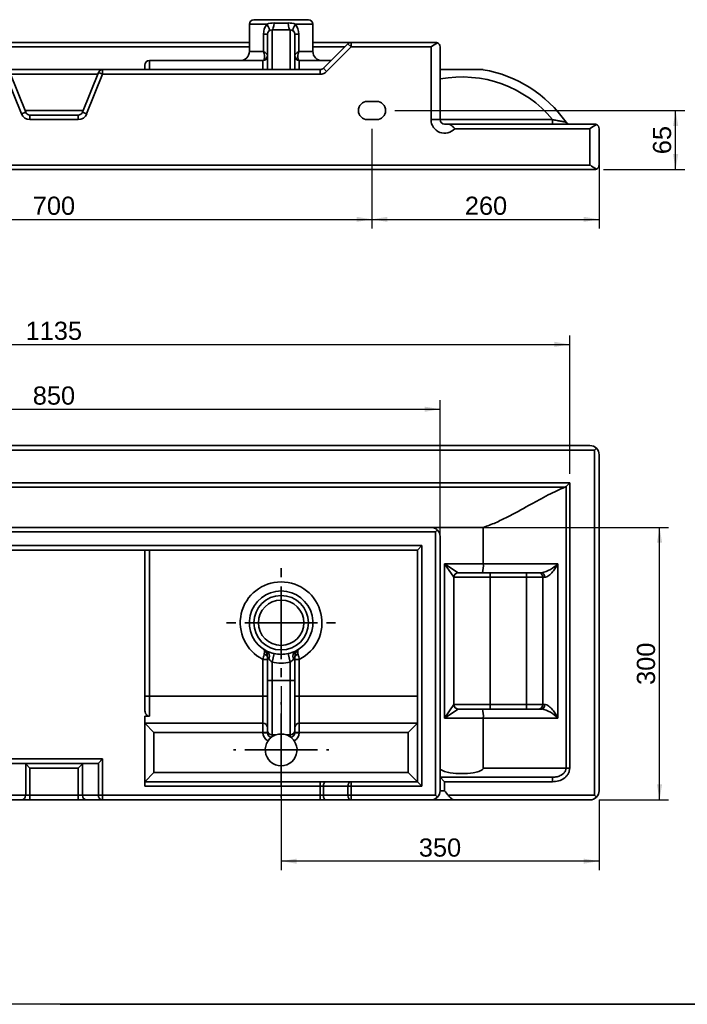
# Paper-space layout 'Foglio1' of a CAD drawing. Header units: millimetres. Extents: x 109 to 2890, y 73 to 2028.
# Tile 2 of 5: x 844 to 1578, y 73 to 1157. Entities that reach past the tile are written whole.
import ezdxf
from ezdxf.enums import TextEntityAlignment as Align
from ezdxf.lldxf.tags import DXFTag

# ---------------------------------------------------------------- set-up
doc = ezdxf.new("R2010")
doc.units = ezdxf.units.MM
for name, color, linetype in [('1', 7, 'Continuous'), ('Default', 7, 'Continuous'), ('Predefinito', 7, 'Continuous')]:
    doc.layers.add(name, color=color, linetype=linetype)
for name, color, linetype, lineweight in [('assi', 1, 'DASHDOT', 35), ('tangente', 2, 'Continuous', 35), ('visibile', 7, 'Continuous', 35)]:
    doc.layers.add(name, color=color, linetype=linetype, lineweight=lineweight)
doc.styles.add('SEACAD_Arial', font='ARIAL.TTF')
tags = doc.linetypes.add('DASHDOT', pattern=[25.4, 12.7, -6.35, 0, -6.35]).pattern_tags.tags
tags[10:11] = [DXFTag(74, 4), DXFTag(75, 0), DXFTag(340, '0'), DXFTag(46, 0.0), DXFTag(50, 0.0), DXFTag(44, 0.0), DXFTag(45, 0.0)]
tags[8:9] = [DXFTag(74, 4), DXFTag(75, 0), DXFTag(340, '0'), DXFTag(46, 0.0), DXFTag(50, 0.0), DXFTag(44, 0.0), DXFTag(45, 0.0)]
tags[6:7] = [DXFTag(74, 4), DXFTag(75, 0), DXFTag(340, '0'), DXFTag(46, 0.0), DXFTag(50, 0.0), DXFTag(44, 0.0), DXFTag(45, 0.0)]
tags[4:5] = [DXFTag(74, 4), DXFTag(75, 0), DXFTag(340, '0'), DXFTag(46, 0.0), DXFTag(50, 0.0), DXFTag(44, 0.0), DXFTag(45, 0.0)]
doc.dimstyles.new('ISO_PALLINATURA', dxfattribs={"dimtxt": 20, "dimasz": 17, "dimexe": 10, "dimexo": 10, "dimgap": 10, "dimtad": 1, "dimtxsty": 'SEACAD_Arial', "dimblk1": '_SE_FILLED', "dimblk2": '_SE_FILLED', "dimsah": 1, "dimcen": 10, "dimadec": 0, "dimazin": 0, "dimtfac": 1, "dimtmove": 0, "dimatfit": 3, "dimfxl": 1, "dimtolj": 1, "dimarcsym": 0})

# ---------------------------------------------------------------- blocks, each defined once
blk = doc.blocks.new('SE1')
at = {"layer": 'tangente'}
for p, q in [((1096.3, 1151.8), (1115.6, 1151.8)), ((1123.5, 1153.1), (1139.2, 1153.1)), ((1147.1, 1151.8), (1166.3, 1151.8)), ((1111.9, 1121.8), (1111.9, 1140.8)), ((1111.9, 1140.8), (1116.3, 1140.8)), ((1121.3, 1145.8), (1121.3, 1101.8)), ((1141.3, 1101.8), (1141.3, 1145.8)), ((1146.3, 1140.8), (1150.8, 1140.8)), ((1150.8, 1140.8), (1150.8, 1121.8)), ((1208.4, 1126.8), (1204.9, 1130.3)), ((1208.4, 1131.8), (1208.4, 1126.8)), ((1096.3, 1126.8), (666.3, 1126.8)), ((1111.9, 1121.8), (1096.3, 1121.8)), ((1166.3, 1121.8), (1150.8, 1121.8)), ((1201.3, 1126.8), (1166.3, 1126.8)), ((1208.4, 1126.8), (1181.3, 1099.7)), ((1296.3, 1126.8), (1208.4, 1126.8)), ((1296.3, 1046.8), (1296.3, 1126.8)), ((986.3, 1111.8), (986.3, 1101.8)), ((1111.3, 1101.8), (1111.3, 1111.8)), ((1151.3, 1111.8), (1151.3, 1101.8)), ((845.4, 1053.1), (828, 1096.8)), ((929.3, 1096.8), (833.3, 1096.8)), ((934.7, 1096.8), (917.2, 1053.1)), ((930.1, 1098.7), (934.7, 1096.8)), ((934.7, 1096.8), (934.7, 1101.8)), ((1174.3, 1096.8), (934.7, 1096.8)), ((1174.3, 1096.8), (1174.3, 1101.8)), ((1181.3, 1099.7), (1177.8, 1103.3)), ((845.4, 1053.1), (850.1, 1054.9)), ((849.3, 1056.8), (913.3, 1056.8)), ((854.7, 1046.8), (854.7, 1051.8)), ((908, 1046.8), (908, 1051.8)), ((917.2, 1053.1), (912.6, 1054.9)), ((908, 1046.8), (854.7, 1046.8)), ((1296.3, 1046.8), (1306.3, 1046.8)), ((1306.3, 1046.8), (1430.1, 1046.8)), ((1430.1, 1041.8), (1430.1, 1046.8)), ((1471.3, 1036.8), (1322.5, 1036.8)), ((1471.3, 996.8), (1471.3, 1036.8)), ((291.3, 996.8), (1471.3, 996.8))]:
    blk.add_line(p, q, dxfattribs=at)
for centre, radius, start, end in [((1129, 1141.1), 17.1, 141.4766, 181.0892), ((1123.1, 1131.8), 21.4, 88.8444, 110.413), ((1139.6, 1131.5), 21.7, 69.7413, 91.0013), ((1133.6, 1141.1), 17.1, 358.9546, 38.4795), ((1099.2, 1116.5), 13.8, 346.1929, 22.5799), ((1163.5, 1116.5), 13.8, 157.4201, 193.8071), ((1174.3, 1106.8), 10, 270, 315), ((1330.1, 963.8), 130, 39.6629, 100.5154), ((854.7, 1056.8), 10, 201.8014, 270), ((908, 1056.8), 10, 270, 338.1986), ((1311.3, 1046.8), 15, 180, 318.1897)]:
    blk.add_arc(centre, radius, start, end, dxfattribs=at)
for centre, major_axis, ratio, start_param, end_param in [((1111.1, 1151.8), (-6.81, 7.32), 0.345523, 3.141593, 4.401478), ((1121.3, 1155.8), (0, 10), 0.22496, 3.141593, 4.441359), ((1141.3, 1155.8), (0, -10), 0.22496, 4.983419, 6.283185), ((1151.6, 1151.8), (-6.81, -7.32), 0.345523, 5.0233, 6.283185), ((1111.3, 1117.5), (-5, 0), 0.88377, 1.815883, 3.141593), ((1151.3, 1117.5), (-5, 0), 0.88377, 0, 1.325709)]:
    blk.add_ellipse(centre, major_axis=major_axis, ratio=ratio, start_param=start_param, end_param=end_param, dxfattribs=at)
for points, knots in [([(1111.9, 1121.8), (1112.5, 1121.4), (1113.2, 1121), (1114.2, 1120.1), (1114.7, 1119.7), (1115.5, 1119), (1115.8, 1118.6), (1116.2, 1118), (1116.3, 1117.7), (1116.3, 1117.5)], [0, 0, 0, 0, 0.25, 0.25, 0.5, 0.5, 0.75, 0.75, 1, 1, 1, 1]), ([(1146.3, 1117.5), (1146.3, 1117.7), (1146.5, 1118), (1146.9, 1118.6), (1147.2, 1119), (1148, 1119.7), (1148.4, 1120.1), (1149.5, 1121), (1150.1, 1121.4), (1150.8, 1121.8)], [0, 0, 0, 0, 0.25, 0.25, 0.5, 0.5, 0.75, 0.75, 1, 1, 1, 1]), ([(1111.3, 1111.8), (1111.5, 1111.8), (1111.7, 1111.9), (1112, 1112.3), (1112.2, 1112.4), (1112.4, 1112.8), (1112.5, 1113), (1112.6, 1113.2)], [0, 0, 0, 0, 0.5, 0.5, 0.75, 0.75, 1, 1, 1, 1]), ([(1150.1, 1113.2), (1150.2, 1113), (1150.3, 1112.8), (1150.5, 1112.4), (1150.6, 1112.3), (1150.9, 1111.9), (1151.1, 1111.8), (1151.3, 1111.8)], [0, 0, 0, 0, 0.25, 0.25, 0.5, 0.5, 1, 1, 1, 1]), ([(1430.1, 1046.8), (1431.8, 1046.5), (1433.4, 1046.1), (1436.6, 1045.5), (1438.1, 1045.2), (1441, 1044.7), (1442.3, 1044.4), (1444.3, 1044.1), (1444.9, 1043.9), (1444.9, 1043.9)], [0, 0, 0, 0, 0.25, 0.25, 0.5, 0.5, 0.75, 0.75, 1, 1, 1, 1])]:
    blk.add_open_spline(points, degree=3, knots=knots, dxfattribs=at)
at = {"layer": 'visibile'}
for p, q in [((1096.3, 1151.8), (1096.3, 1121.8)), ((1101.3, 1156.8), (1161.3, 1156.8)), ((1166.3, 1121.8), (1166.3, 1151.8)), ((1116.3, 1101.8), (1116.3, 1140.8)), ((1121.3, 1145.8), (1141.3, 1145.8)), ((1146.3, 1140.8), (1146.3, 1101.8)), ((666.3, 1131.8), (1096.3, 1131.8)), ((1166.3, 1131.8), (1208.4, 1131.8)), ((1177.8, 1103.3), (1204.9, 1130.3)), ((1208.4, 1131.8), (1301.3, 1131.8)), ((1306.3, 1126.8), (1306.3, 1046.8)), ((981.3, 1101.8), (981.3, 1106.8)), ((986.3, 1111.8), (1111.3, 1111.8)), ((1151.3, 1111.8), (1186.3, 1111.8)), ((828, 1101.8), (934.7, 1101.8)), ((832.6, 1098.7), (850.1, 1054.9)), ((912.6, 1054.9), (930.1, 1098.7)), ((934.7, 1101.8), (1174.3, 1101.8)), ((1306.3, 1101.8), (1353.8, 1101.8)), ((1226.3, 1066.8), (1236.3, 1066.8)), ((854.7, 1051.8), (908, 1051.8)), ((1236.3, 1046.8), (1226.3, 1046.8)), ((1311.3, 1041.8), (1315.2, 1041.8)), ((1315.2, 1041.8), (1476.3, 1041.8)), ((1481.3, 1036.8), (1481.3, 996.8)), ((1476.3, 991.8), (286.3, 991.8))]:
    blk.add_line(p, q, dxfattribs=at)
for centre, radius, start, end in [((1101.3, 1151.8), 5, 90, 180), ((1161.3, 1151.8), 5, 0, 90), ((1121.3, 1140.8), 5, 90, 180), ((1141.3, 1140.8), 5, 0, 90), ((1208.4, 1126.8), 5, 90, 135), ((1325.4, 1089.5), 47.3, 117.6665, 127.8637), ((1301.3, 1126.8), 5, 65.5302, 90), ((1301.3, 1126.8), 5, 0, 65.5302), ((1086.3, 1121.8), 10, 270, 0), ((1111.3, 1116.8), 5, 270, 0), ((1151.3, 1116.8), 5, 180, 270), ((1176.3, 1121.8), 10, 180, 270), ((986.3, 1106.8), 5, 90, 180), ((934.7, 1096.8), 5, 90, 158.1986), ((1174.3, 1106.8), 5, 270, 315), ((1330.1, 963.8), 140, 34.9067, 80.2433), ((1226.3, 1056.8), 10, 90, 270), ((1236.3, 1056.8), 10, 270, 90), ((854.7, 1056.8), 5, 201.8014, 270), ((908, 1056.8), 5, 270, 338.1986), ((1311.3, 1046.8), 5, 180, 270), ((1449, 1046.8), 5, 214.9067, 270), ((1500.4, 999.5), 47.3, 117.6665, 127.8637), ((1476.3, 1036.8), 5, 65.5302, 90), ((1476.3, 1036.8), 5, 0, 65.5302), ((1500.4, 1034.2), 47.3, 232.1363, 242.3335), ((1476.3, 996.8), 5, 270, 294.4698), ((1476.3, 996.8), 5, 294.4698, 0)]:
    blk.add_arc(centre, radius, start, end, dxfattribs=at)
blk.add_open_spline([(1315.2, 1041.8), (1315.5, 1041.8), (1315.8, 1041.8), (1316.4, 1041.6), (1316.7, 1041.5), (1317.1, 1041.3), (1317.3, 1041.3), (1317.6, 1041.1), (1317.7, 1041), (1318.2, 1040.7), (1318.5, 1040.5), (1319.1, 1040), (1319.4, 1039.8), (1320, 1039.2), (1320.3, 1039), (1320.9, 1038.4), (1321.3, 1038.1), (1321.7, 1037.6), (1321.9, 1037.4), (1322.1, 1037.2), (1322.2, 1037.1), (1322.4, 1037), (1322.4, 1036.9), (1322.5, 1036.8)], degree=3, knots=[0, 0, 0, 0, 0.125, 0.125, 0.25, 0.25, 0.3125, 0.3125, 0.375, 0.375, 0.5, 0.5, 0.625, 0.625, 0.75, 0.75, 0.875, 0.875, 0.9375, 0.9375, 0.96875, 0.96875, 1, 1, 1, 1], dxfattribs=at)
blk = doc.blocks.new('DMBLK13')
at = {"layer": 'Default', "linetype": 'Continuous'}
for points in [[(548.3, 934.2), (548.3, 939.8), (531.3, 937)], [(1214.3, 934.2), (1231.3, 937), (1214.3, 939.8)]]:
    blk.add_hatch(color=136, dxfattribs=at).paths.add_polyline_path(points)
at = {"layer": 'Default', "color": 136, "linetype": 'Continuous'}
for p, q in [((531.3, 1036.8), (531.3, 927)), ((1231.3, 1036.8), (1231.3, 927)), ((531.3, 937), (1231.3, 937))]:
    blk.add_line(p, q, dxfattribs=at)
at = {"layer": 'Default', "color": 136, "linetype": 'Continuous', "style": 'SEACAD_Arial'}
blk.add_text('700', height=20, dxfattribs=at).set_placement((857.9, 962), align=Align.TOP_LEFT)
blk = doc.blocks.new('_SE_FILLED')
at = {"color": 0}
blk.add_line((0, 0), (-1, 0), dxfattribs=at)
blk.add_solid([(0, 0), (-1, -0.1665), (-1, 0.1665), (0, 0)], dxfattribs=at)
blk = doc.blocks.new('SE2')
at = {"layer": 'tangente'}
for p, q in [((1476.3, 682.9), (286.3, 682.9)), ((1476.3, 302.9), (1476.3, 682.9)), ((313.7, 646.8), (1449, 646.8)), ((1443.7, 642), (318.9, 642)), ((1444.9, 332.9), (1444.9, 642.7)), ((1449, 646.8), (1449, 332.9)), ((1301.3, 592.9), (461.3, 592.9)), ((1301.3, 302.9), (1301.3, 592.9)), ((476.3, 577.9), (1286.3, 577.9)), ((1286.3, 577.9), (1286.3, 312.9)), ((986.3, 572.9), (986.3, 412.2)), ((1311.3, 557.9), (1353.8, 557.9)), ((1311.3, 387.9), (1311.3, 557.9)), ((1321.3, 542.9), (1311.3, 557.9)), ((1311.3, 557.9), (1326.3, 547.9)), ((1353.8, 557.9), (1436, 557.9)), ((1436, 557.9), (1436, 387.9)), ((1361.3, 542.9), (1321.3, 542.9)), ((1361.3, 547.9), (1361.3, 542.9)), ((1361.3, 542.9), (1361.3, 402.9)), ((1401.3, 542.9), (1361.3, 542.9)), ((1401.3, 547.9), (1401.3, 542.9)), ((1401.3, 402.9), (1401.3, 542.9)), ((1419.4, 542.9), (1401.3, 542.9)), ((1419.4, 402.9), (1419.4, 542.9)), ((1421.4, 542.9), (1419.4, 542.9)), ((1123.5, 459), (1121.3, 449.6)), ((1141.3, 449.6), (1139.2, 459)), ((1111.3, 412.2), (1111.3, 452.6)), ((1116.3, 452.6), (1111.3, 452.6)), ((1121.3, 449.6), (1121.3, 429.3)), ((1141.3, 429.3), (1141.3, 449.6)), ((1151.3, 452.6), (1146.3, 452.6)), ((1151.3, 452.6), (1151.3, 412.2)), ((1121.3, 429.3), (1116.3, 429.3)), ((1121.3, 429.3), (1141.3, 429.3)), ((1121.3, 429.3), (1121.3, 369.4)), ((1141.3, 369.4), (1141.3, 429.3)), ((1146.3, 429.3), (1141.3, 429.3)), ((986.3, 412.2), (981.3, 412.2)), ((986.3, 412.2), (1111.3, 412.2)), ((986.3, 412.2), (986.3, 389.9)), ((1111.3, 382.2), (1111.3, 412.2)), ((1111.3, 412.2), (1116.3, 412.2)), ((1151.3, 412.2), (1146.3, 412.2)), ((1151.3, 412.2), (1281.3, 412.2)), ((1151.3, 412.2), (1151.3, 382.2)), ((1311.3, 387.9), (1321.3, 402.9)), ((1321.3, 402.9), (1361.3, 402.9)), ((1361.3, 402.9), (1401.3, 402.9)), ((1361.3, 397.9), (1361.3, 402.9)), ((1401.3, 402.9), (1419.4, 402.9)), ((1401.3, 397.9), (1401.3, 402.9)), ((1419.4, 402.9), (1421.4, 402.9)), ((1326.3, 397.9), (1311.3, 387.9)), ((1111.3, 372.2), (1111.3, 382.2)), ((1151.3, 372.2), (1151.3, 382.2)), ((1353.8, 387.9), (1311.3, 387.9)), ((1436, 387.9), (1353.8, 387.9)), ((991.3, 372.2), (991.3, 327.9)), ((1111.3, 372.2), (991.3, 372.2)), ((1111.3, 371.8), (1111.3, 372.2)), ((1116.3, 372.2), (1111.3, 372.2)), ((1111.3, 371.8), (1116.3, 371.8)), ((1121.3, 369.4), (1125.5, 369.4)), ((1121.3, 369.4), (1121.3, 367.3)), ((1137.2, 369.4), (1141.3, 369.4)), ((1141.3, 367.3), (1141.3, 369.4)), ((1151.3, 372.2), (1146.3, 372.2)), ((1151.3, 371.8), (1146.3, 371.8)), ((1151.3, 372.2), (1151.3, 371.8)), ((1271.3, 372.2), (1151.3, 372.2)), ((1271.3, 327.9), (1271.3, 372.2)), ((828, 342.9), (934.7, 342.9)), ((850.1, 302.9), (850.1, 337.5)), ((912.6, 337.5), (912.6, 302.9)), ((930.1, 302.9), (930.1, 338.2)), ((934.7, 342.9), (934.7, 302.9)), ((854.7, 332.9), (854.7, 302.9)), ((908, 332.9), (854.7, 332.9)), ((908, 302.9), (908, 332.9)), ((991.3, 327.9), (1271.3, 327.9)), ((1353.8, 332.9), (1444.9, 332.9)), ((1449, 332.9), (1444.9, 332.9)), ((1174.3, 317.9), (1174.3, 312.9)), ((1208.4, 317.9), (1208.4, 312.9)), ((1430.1, 317.9), (1311.3, 317.9)), ((1311.3, 317.9), (1311.3, 307.9)), ((1430.1, 317.9), (1430.1, 322.9)), ((1174.3, 312.9), (981.3, 312.9)), ((1174.3, 302.9), (1174.3, 312.9)), ((1177.8, 312.9), (1174.3, 312.9)), ((1177.8, 312.9), (1177.8, 302.9)), ((1204.9, 312.9), (1177.8, 312.9)), ((1204.9, 302.9), (1204.9, 312.9)), ((1208.4, 312.9), (1204.9, 312.9)), ((1208.4, 312.9), (1208.4, 302.9)), ((1286.3, 312.9), (1208.4, 312.9)), ((1306.3, 307.9), (1311.3, 307.9)), ((832.6, 302.9), (850.1, 302.9)), ((854.7, 302.9), (850.1, 302.9)), ((854.7, 302.9), (908, 302.9)), ((854.7, 297.9), (854.7, 302.9)), ((912.6, 302.9), (908, 302.9)), ((908, 297.9), (908, 302.9)), ((912.6, 302.9), (930.1, 302.9)), ((930.1, 302.9), (934.7, 302.9)), ((934.7, 302.9), (1174.3, 302.9)), ((934.7, 297.9), (934.7, 302.9)), ((1177.8, 302.9), (1174.3, 302.9)), ((1174.3, 297.9), (1174.3, 302.9)), ((1177.8, 302.9), (1204.9, 302.9)), ((1204.9, 302.9), (1208.4, 302.9)), ((1208.4, 302.9), (1301.3, 302.9)), ((1208.4, 302.9), (1208.4, 297.9)), ((1315.2, 302.9), (1476.3, 302.9))]:
    blk.add_line(p, q, dxfattribs=at)
blk.add_circle((1131.3, 492.9), 30, dxfattribs=at)
for centre, radius, start, end in [((1411.2, 581.2), 34, 281.4042, 316.6683), ((1131.3, 492.9), 45, 296.3878, 243.6122), ((1298.8, 411.3), 191.9, 165.9881, 167.5719), ((1131, 494.2), 36, 244.7553, 258.0449), ((1139.9, 467.1), 26.3, 206.2727, 213.2863), ((1131.3, 492.9), 34.8, 256.9995, 283.0005), ((1131.5, 494.8), 36.7, 282.0841, 295.1158), ((1122.7, 467.2), 26.4, 326.733, 333.708), ((963.9, 411.3), 191.9, 12.4281, 14.0119), ((1127.6, 459.8), 12, 216.5244, 238.6763), ((1131.3, 492.9), 44.5, 256.9995, 283.0005), ((1135.1, 459.8), 12, 301.3271, 323.4722), ((1411.2, 364.6), 34, 43.3317, 78.5958)]:
    blk.add_arc(centre, radius, start, end, dxfattribs=at)
for centre, major_axis, ratio, start_param, end_param in [((1414.9, 542.9), (0, 5), 0.902079, 4.712389, 6.283185), ((1418, 542.9), (0, 5), 0.696613, 4.712389, 6.283185), ((1111.3, 455.5), (-5, 0), 0.467922, 3.141593, 4.467302), ((1111.1, 452.7), (4.49, 8.93), 0.639065, 5.0233, 6.283185), ((1151.6, 452.7), (4.49, -8.93), 0.639065, 3.141593, 4.401478), ((1151.3, 455.5), (-5, 0), 0.467922, 4.957476, 6.283185), ((1414.9, 402.9), (0, -5), 0.902079, 0, 1.570796), ((1418, 402.9), (0, -5), 0.696613, 0, 1.570796), ((1121.3, 371.8), (0, 10), 0.999255, 1.570796, 2.686085), ((1121.3, 374.4), (5, 0), 0.999255, 3.141593, 4.712389), ((1141.3, 374.4), (5, 0), 0.999255, 4.712389, 6.283185), ((1141.3, 371.8), (0, -10), 0.999255, 0.455508, 1.570796), ((1181.3, 312.9), (0, -5), 0.707107, 3.141593, 4.712389), ((1208.4, 312.9), (0, -5), 0.707107, 3.141593, 4.712389), ((845.4, 302.9), (0, -5), 0.928477, 0, 1.570796), ((917.2, 302.9), (0, -5), 0.928477, 4.712389, 6.283185), ((934.7, 302.9), (0, 5), 0.928477, 1.570796, 3.141593), ((1181.3, 302.9), (0, -5), 0.707107, 4.712389, 6.283185), ((1208.4, 302.9), (0, -5), 0.707107, 4.712389, 6.283185)]:
    blk.add_ellipse(centre, major_axis=major_axis, ratio=ratio, start_param=start_param, end_param=end_param, dxfattribs=at)
for points, knots in [([(1436, 557.9), (1435.3, 556.3), (1434.4, 554.8), (1432.4, 551.7), (1431.3, 550.2), (1428.9, 547.4), (1427.5, 546), (1425.2, 544.3), (1424.5, 543.8), (1422.9, 543.1), (1422.1, 542.9), (1421.4, 542.9)], [0, 0, 0, 0, 0.25, 0.25, 0.5, 0.5, 0.75, 0.75, 0.875, 0.875, 1, 1, 1, 1]), ([(1111.9, 463.8), (1112.2, 463.6), (1112.4, 463.3), (1112.8, 462.6), (1112.9, 462.2), (1113, 461.1), (1113, 460.5), (1112.9, 459.2), (1112.7, 458.5), (1112.6, 457.7)], [0, 0, 0, 0, 0.25, 0.25, 0.5, 0.5, 0.75, 0.75, 1, 1, 1, 1]), ([(1150.1, 457.7), (1149.9, 458.5), (1149.8, 459.2), (1149.7, 460.5), (1149.7, 461.1), (1149.8, 462.2), (1149.9, 462.6), (1150.3, 463.3), (1150.5, 463.6), (1150.8, 463.8)], [0, 0, 0, 0, 0.25, 0.25, 0.5, 0.5, 0.75, 0.75, 1, 1, 1, 1]), ([(1421.4, 402.9), (1422.1, 402.9), (1422.9, 402.7), (1424.5, 402), (1425.2, 401.5), (1427.5, 399.8), (1428.9, 398.4), (1431.3, 395.6), (1432.4, 394.1), (1434.4, 391), (1435.3, 389.4), (1436, 387.9)], [0, 0, 0, 0, 0.125, 0.125, 0.25, 0.25, 0.5, 0.5, 0.75, 0.75, 1, 1, 1, 1]), ([(1449, 332.9), (1449, 331.8), (1448.8, 330.7), (1448.2, 328.5), (1447.8, 327.5), (1446.7, 325.6), (1446, 324.7), (1444.5, 323), (1443.7, 322.3), (1440.9, 320.3), (1438.9, 319.4), (1434.6, 318.2), (1432.4, 317.9), (1430.1, 317.9)], [0, 0, 0, 0, 0.125, 0.125, 0.25, 0.25, 0.375, 0.375, 0.5, 0.5, 0.75, 0.75, 1, 1, 1, 1]), ([(1430.1, 322.9), (1431, 322.9), (1431.8, 322.9), (1433.4, 323.1), (1434.2, 323.2), (1435.8, 323.6), (1436.6, 323.8), (1438.1, 324.4), (1438.8, 324.7), (1439.9, 325.3), (1440.3, 325.5), (1440.9, 326), (1441.3, 326.2), (1441.9, 326.7), (1442.2, 327), (1442.8, 327.6), (1443, 327.9), (1443.5, 328.6), (1443.7, 328.9), (1444.1, 329.7), (1444.3, 330.1), (1444.6, 330.8), (1444.7, 331.2), (1444.8, 332.1), (1444.9, 332.5), (1444.9, 332.9)], [0, 0, 0, 0, 0.125, 0.125, 0.25, 0.25, 0.375, 0.375, 0.5, 0.5, 0.5625, 0.5625, 0.625, 0.625, 0.6875, 0.6875, 0.75, 0.75, 0.8125, 0.8125, 0.875, 0.875, 0.9375, 0.9375, 1, 1, 1, 1])]:
    blk.add_open_spline(points, degree=3, knots=knots, dxfattribs=at)
at = {"layer": 'visibile'}
for p, q in [((291.3, 687.9), (1471.3, 687.9)), ((1476.3, 682.9), (1478.4, 685)), ((1481.3, 677.9), (1481.3, 307.9)), ((1444.9, 642.7), (1443.7, 642)), ((1449, 646.8), (1444.9, 642.7)), ((466.3, 597.9), (1296.3, 597.9)), ((1353.8, 597.9), (1296.3, 597.9)), ((1353.8, 557.9), (1353.8, 597.9)), ((1301.3, 592.9), (1303.4, 595)), ((1306.3, 587.9), (1306.3, 307.9)), ((1281.3, 572.9), (1286.3, 577.9)), ((1281.3, 572.9), (481.3, 572.9)), ((981.3, 412.2), (981.3, 572.9)), ((1281.3, 317.9), (1281.3, 572.9)), ((1321.3, 542.9), (1321.3, 402.9)), ((1352.9, 547.9), (1326.3, 547.9)), ((1418, 547.9), (1352.9, 547.9)), ((1116.3, 429.3), (1116.3, 455.5)), ((1146.3, 455.5), (1146.3, 429.3)), ((1116.3, 374.4), (1116.3, 429.3)), ((1146.3, 429.3), (1146.3, 374.4)), ((981.3, 397.2), (981.3, 412.2)), ((1326.3, 397.9), (1352.9, 397.9)), ((1352.9, 397.9), (1418, 397.9)), ((981.3, 389.9), (981.3, 312.9)), ((986.3, 389.9), (981.3, 389.9)), ((1111.3, 382.2), (981.3, 382.2)), ((991.3, 372.2), (981.3, 382.2)), ((1281.3, 382.2), (1151.3, 382.2)), ((1271.3, 372.2), (1281.3, 382.2)), ((1353.8, 332.9), (1353.8, 387.9)), ((1116.3, 371.8), (1116.3, 374.4)), ((1146.3, 374.4), (1146.3, 371.8)), ((929.3, 337.9), (833.3, 337.9)), ((854.7, 332.9), (850.1, 337.5)), ((908, 332.9), (912.6, 337.5)), ((930.1, 338.2), (934.7, 342.9)), ((991.3, 327.9), (981.3, 317.9)), ((1271.3, 327.9), (1281.3, 317.9)), ((981.3, 317.9), (1174.3, 317.9)), ((1181.3, 317.9), (1174.3, 317.9)), ((1181.3, 317.9), (1208.4, 317.9)), ((1208.4, 317.9), (1281.3, 317.9)), ((1281.3, 317.9), (1286.3, 312.9)), ((1430.1, 322.9), (1306.3, 322.9)), ((1311.3, 317.9), (1306.3, 322.9)), ((845.4, 297.9), (828, 297.9)), ((845.4, 297.9), (854.7, 297.9)), ((908, 297.9), (854.7, 297.9)), ((908, 297.9), (917.2, 297.9)), ((934.7, 297.9), (917.2, 297.9)), ((1174.3, 297.9), (934.7, 297.9)), ((1174.3, 297.9), (1181.3, 297.9)), ((1208.4, 297.9), (1181.3, 297.9)), ((1296.3, 297.9), (1208.4, 297.9)), ((1322.5, 297.9), (1296.3, 297.9)), ((1301.3, 302.9), (1303.4, 300.8)), ((1471.3, 297.9), (1322.5, 297.9)), ((1476.3, 302.9), (1478.4, 300.8))]:
    blk.add_line(p, q, dxfattribs=at)
blk.add_circle((1131.3, 492.9), 25, dxfattribs=at)
for centre, radius, start, end in [((1471.3, 677.9), 10, 45, 90), ((1471.3, 677.9), 10, 0, 45), ((1296.3, 587.9), 10, 45, 90), ((1296.3, 587.9), 10, 0, 45), ((1323.6, 555.5), 30.3, 345.4945, 4.5677), ((1326.3, 542.9), 5, 90, 180), ((1131.3, 492.9), 35, 296.694, 243.306), ((1106.3, 455.5), 10, 0, 56.251), ((1156.3, 455.5), 10, 123.749, 180), ((1326.3, 402.9), 5, 180, 270), ((1323.6, 390.3), 30.3, 355.4323, 14.5055), ((1111.3, 377.2), 5, 0, 90), ((1151.3, 377.2), 5, 90, 180), ((1131.3, 352.9), 17.5, 109.5455, 124.8499), ((1131.3, 352.9), 17.5, 70.4545, 109.5455), ((1131.3, 352.9), 17.5, 55.1501, 70.4545), ((1131.3, 352.9), 17.5, 145.3671, 34.6329), ((1131.3, 352.9), 17.5, 127.1246, 145.3671), ((1131.2, 353), 17.3, 124.8378, 127.1367), ((1131.4, 353), 17.3, 52.8633, 55.1622), ((1131.3, 352.9), 17.5, 34.6329, 52.8754), ((1296.3, 307.9), 10, 315, 360), ((1471.3, 307.9), 10, 315, 0), ((1296.3, 307.9), 10, 270, 315), ((1471.3, 307.9), 10, 270, 315)]:
    blk.add_arc(centre, radius, start, end, dxfattribs=at)
for centre, major_axis, ratio, start_param, end_param in [((1121.3, 371.8), (0, -5.01), 0.997767, 4.712389, 6.17052), ((1141.3, 371.8), (0, 5.01), 0.997767, 3.254258, 4.712389), ((849.3, 332.9), (0, -5), 0.4, 2.761086, 3.141593), ((913.3, 332.9), (0, 5), 0.4, 0, 0.380506), ((929.3, 342.9), (0, 5), 0.4, 3.141593, 3.522099)]:
    blk.add_ellipse(centre, major_axis=major_axis, ratio=ratio, start_param=start_param, end_param=end_param, dxfattribs=at)
for points, knots in [([(1443.7, 642), (1438.1, 639.9), (1431.9, 637), (1421.9, 631.8), (1418.4, 629.9), (1411.2, 626), (1407.5, 624), (1396.2, 617.7), (1388.4, 613.3), (1376, 607), (1371.7, 605), (1362.9, 601.1), (1358.4, 599.4), (1353.8, 597.9)], [0, 0, 0, 0, 0.25, 0.25, 0.375, 0.375, 0.5, 0.5, 0.75, 0.75, 0.875, 0.875, 1, 1, 1, 1]), ([(986.3, 389.9), (985.9, 389.9), (985.5, 390), (984.9, 390.2), (984.7, 390.2), (984.4, 390.4), (984.2, 390.5), (983.9, 390.8), (983.7, 390.9), (983.4, 391.2), (983.3, 391.3), (983, 391.6), (982.9, 391.8), (982.6, 392.1), (982.5, 392.3), (982.2, 392.9), (982.1, 393.2), (981.8, 394), (981.7, 394.4), (981.4, 395.6), (981.3, 396.4), (981.3, 397.2)], [0, 0, 0, 0, 0.125, 0.125, 0.1875, 0.1875, 0.25, 0.25, 0.3125, 0.3125, 0.375, 0.375, 0.4375, 0.4375, 0.5, 0.5, 0.625, 0.625, 0.75, 0.75, 1, 1, 1, 1]), ([(1306.3, 332.9), (1306.3, 332.3), (1306.6, 331.8), (1307.3, 331), (1307.8, 330.7), (1309.1, 329.9), (1310.1, 329.5), (1313.2, 328.4), (1315.3, 328), (1321.6, 327.1), (1325.8, 326.9), (1334.3, 326.9), (1338.6, 327.1), (1344.9, 328), (1347, 328.5), (1350, 329.5), (1351, 329.9), (1352.4, 330.7), (1352.8, 331.1), (1353.5, 331.9), (1353.8, 332.4), (1353.8, 332.9)], [0, 0, 0, 0, 0.03125, 0.03125, 0.0625, 0.0625, 0.125, 0.125, 0.25, 0.25, 0.5, 0.5, 0.75, 0.75, 0.875, 0.875, 0.9375, 0.9375, 0.96875, 0.96875, 1, 1, 1, 1]), ([(1315.2, 302.9), (1315.5, 302.6), (1315.8, 302.2), (1316.4, 301.6), (1316.7, 301.2), (1317.1, 300.8), (1317.3, 300.6), (1317.6, 300.3), (1317.7, 300.2), (1318.2, 299.8), (1318.5, 299.5), (1319.1, 299.1), (1319.4, 298.9), (1320, 298.5), (1320.3, 298.4), (1320.9, 298.1), (1321.3, 298), (1321.7, 298), (1321.9, 297.9), (1322.1, 297.9), (1322.2, 297.9), (1322.4, 297.9), (1322.4, 297.9), (1322.5, 297.9)], [0, 0, 0, 0, 0.125, 0.125, 0.25, 0.25, 0.3125, 0.3125, 0.375, 0.375, 0.5, 0.5, 0.625, 0.625, 0.75, 0.75, 0.875, 0.875, 0.9375, 0.9375, 0.96875, 0.96875, 1, 1, 1, 1])]:
    blk.add_open_spline(points, degree=3, knots=knots, dxfattribs=at)
blk.add_open_spline([(1311.3, 307.9), (1312.6, 306.2), (1313.8, 304.4), (1315.2, 302.9)], degree=3, dxfattribs=at)
blk = doc.blocks.new('DMBLK16')
at = {"layer": 'Default', "linetype": 'Continuous'}
for points in [[(473.3, 730.8), (456.3, 728), (473.3, 725.1)], [(1289.3, 730.8), (1289.3, 725.1), (1306.3, 728)]]:
    blk.add_hatch(color=136, dxfattribs=at).paths.add_polyline_path(points)
at = {"layer": 'Default', "color": 136, "linetype": 'Continuous'}
for p, q in [((456.3, 597.9), (456.3, 738)), ((1306.3, 582.9), (1306.3, 738)), ((456.3, 728), (1306.3, 728))]:
    blk.add_line(p, q, dxfattribs=at)
at = {"layer": 'Default', "color": 136, "linetype": 'Continuous', "style": 'SEACAD_Arial'}
blk.add_text('850', height=20, dxfattribs=at).set_placement((857.9, 753), align=Align.TOP_LEFT)
blk = doc.blocks.new('DMBLK17')
at = {"layer": 'Default', "linetype": 'Continuous'}
for points in [[(330.7, 802.2), (313.7, 799.3), (330.7, 796.5)], [(1432, 802.2), (1432, 796.5), (1449, 799.3)]]:
    blk.add_hatch(color=136, dxfattribs=at).paths.add_polyline_path(points)
at = {"layer": 'Default', "color": 136, "linetype": 'Continuous'}
for p, q in [((313.7, 656.8), (313.7, 809.3)), ((1449, 656.8), (1449, 809.3)), ((313.7, 799.3), (1449, 799.3))]:
    blk.add_line(p, q, dxfattribs=at)
at = {"layer": 'Default', "color": 136, "linetype": 'Continuous', "style": 'SEACAD_Arial'}
blk.add_text('1135', height=20, dxfattribs=at).set_placement((850, 824.3), align=Align.TOP_LEFT)
blk = doc.blocks.new('DMBLK18')
at = {"layer": 'Default', "linetype": 'Continuous'}
for points in [[(1550.7, 580.9), (1547.9, 597.9), (1545, 580.9)], [(1550.7, 314.9), (1545, 314.9), (1547.9, 297.9)]]:
    blk.add_hatch(color=136, dxfattribs=at).paths.add_polyline_path(points)
at = {"layer": 'Default', "color": 136, "linetype": 'Continuous'}
for p, q in [((1306.3, 597.9), (1557.9, 597.9)), ((1547.9, 297.9), (1547.9, 597.9)), ((1481.3, 297.9), (1557.9, 297.9))]:
    blk.add_line(p, q, dxfattribs=at)
at = {"layer": 'Default', "color": 136, "linetype": 'Continuous', "style": 'SEACAD_Arial'}
blk.add_text('300', height=20, rotation=90, dxfattribs=at).set_placement((1522.9, 424.4), align=Align.TOP_LEFT)
blk = doc.blocks.new('SEANNOT_GROUP3')
at = {"layer": 'assi'}
for p, q in [((1131.3, 542.9), (1131.3, 552.9)), ((1131.3, 532.9), (1131.3, 452.9)), ((1081.3, 492.9), (1071.3, 492.9)), ((1171.3, 492.9), (1091.3, 492.9)), ((1181.3, 492.9), (1191.3, 492.9)), ((1131.3, 442.9), (1131.3, 432.9))]:
    blk.add_line(p, q, dxfattribs=at)
blk = doc.blocks.new('DMBLK20')
at = {"layer": 'Default', "linetype": 'Continuous'}
for points in [[(1148.3, 227.6), (1148.3, 233.2), (1131.3, 230.4)], [(1464.3, 227.6), (1481.3, 230.4), (1464.3, 233.2)]]:
    blk.add_hatch(color=136, dxfattribs=at).paths.add_polyline_path(points)
at = {"layer": 'Default', "color": 136, "linetype": 'Continuous'}
for p, q in [((1131.3, 422.9), (1131.3, 220.4)), ((1481.3, 297.9), (1481.3, 220.4)), ((1481.3, 230.4), (1131.3, 230.4))]:
    blk.add_line(p, q, dxfattribs=at)
at = {"layer": 'Default', "color": 136, "linetype": 'Continuous', "style": 'SEACAD_Arial'}
blk.add_text('350', height=20, dxfattribs=at).set_placement((1282.9, 255.4), align=Align.TOP_LEFT)
blk = doc.blocks.new('DMBLK27')
at = {"layer": 'Default', "linetype": 'Continuous'}
for points in [[(1248.3, 934.2), (1248.3, 939.8), (1231.3, 937)], [(1464.3, 934.2), (1481.3, 937), (1464.3, 939.8)]]:
    blk.add_hatch(color=136, dxfattribs=at).paths.add_polyline_path(points)
at = {"layer": 'Default', "color": 136, "linetype": 'Continuous'}
for p, q in [((1231.3, 1036.8), (1231.3, 927)), ((1481.3, 1026.8), (1481.3, 927)), ((1231.3, 937), (1481.3, 937))]:
    blk.add_line(p, q, dxfattribs=at)
at = {"layer": 'Default', "color": 136, "linetype": 'Continuous', "style": 'SEACAD_Arial'}
blk.add_text('  260', height=20, dxfattribs=at).set_placement((1318, 962), align=Align.TOP_LEFT)
blk = doc.blocks.new('DMBLK28')
at = {"layer": 'Default', "linetype": 'Continuous'}
for points in [[(1568.4, 1039.8), (1565.6, 1056.8), (1562.7, 1039.8)], [(1568.4, 1008.8), (1562.7, 1008.8), (1565.6, 991.8)]]:
    blk.add_hatch(color=136, dxfattribs=at).paths.add_polyline_path(points)
at = {"layer": 'Default', "color": 136, "linetype": 'Continuous'}
for p, q in [((1256.3, 1056.8), (1575.6, 1056.8)), ((1565.6, 991.8), (1565.6, 1056.8)), ((1486.3, 991.8), (1575.6, 991.8))]:
    blk.add_line(p, q, dxfattribs=at)
at = {"layer": 'Default', "color": 136, "linetype": 'Continuous', "style": 'SEACAD_Arial'}
blk.add_text('65', height=20, rotation=90, dxfattribs=at).set_placement((1540.6, 1008.7), align=Align.TOP_LEFT)
blk = doc.blocks.new('SEANNOT_GROUP10')
at = {"layer": 'assi'}
for p, q in [((1131.3, 402.9), (1131.3, 405.4)), ((1131.3, 392.9), (1131.3, 312.9)), ((1081.3, 352.9), (1078.8, 352.9)), ((1171.3, 352.9), (1091.3, 352.9)), ((1181.3, 352.9), (1183.8, 352.9)), ((1131.3, 302.9), (1131.3, 300.4))]:
    blk.add_line(p, q, dxfattribs=at)

psp = doc.layouts.new('Foglio1')

# ---------------------------------------------------------------- linework, layer by layer
at = {"layer": '1', "color": 7, "linetype": 'Continuous'}
for p, q in [((2843.566, 72.813), (108.564, 72.813)), ((887.928, 73.094), (2843.566, 73.094))]:
    psp.add_line(p, q, dxfattribs=at)
at = {"layer": 'Predefinito', "color": 7, "linetype": 'Continuous'}
psp.add_line((887.928, 73.094), (887.928, 72.813), dxfattribs=at)

# ---------------------------------------------------------------- block references
at = {"layer": 'Default'}
for name in ['SE1', 'SE2', 'SEANNOT_GROUP3', 'SEANNOT_GROUP10']:
    psp.add_blockref(name, (0, 0), dxfattribs=at)

# ---------------------------------------------------------------- dimensions: what is measured, and where the dimension line sits
at = {"layer": 'Default', "color": 136, "linetype": 'Continuous'}
for base, p1, p2, angle, picture, middle, dimtype in [((1565.579, 1056.804), (1476.339, 991.804), (1246.339, 1056.804), 90, 'DMBLK28', (1565.579, 1024.304), 160), ((531.339, 936.993), (531.339, 1046.804), (1231.339, 1046.804), 0, 'DMBLK13', (881.339, 936.993), 161), ((1547.871, 597.891), (1322.52, 297.891), (1296.339, 597.891), 90, 'DMBLK18', (1547.871, 447.891), 160)]:
    dim = psp.add_linear_dim(base=base, p1=p1, p2=p2, angle=angle, text='\\A1;<>', dimstyle='ISO_PALLINATURA', dxfattribs=at)
    dim.commit()
    dim.dimension.update_dxf_attribs({"geometry": picture, "text_midpoint": middle, "dimtype": dimtype})
for base, p1, p2, text, picture, middle in [((1481.339, 936.993), (1231.339, 1046.804), (1481.339, 1036.804), '\\A1;  260 {}', 'DMBLK27', (1356.339, 936.993)), ((1306.339, 727.962), (456.339, 587.891), (1306.339, 572.891), '\\A1;<>', 'DMBLK16', (881.339, 727.962)), ((1131.339, 230.408), (1481.339, 677.891), (1131.339, 492.891), '\\A1;<>', 'DMBLK20', (1306.339, 230.408))]:
    dim = psp.add_linear_dim(base=base, p1=p1, p2=p2, text=text, dimstyle='ISO_PALLINATURA', dxfattribs=at)
    dim.commit()
    dim.dimension.update_dxf_attribs({"geometry": picture, "text_midpoint": middle, "dimtype": 160})
dim = psp.add_linear_dim(base=(313.702, 799.349), p1=(313.702, 646.834), p2=(1448.976, 646.834), angle=0, text='\\A1;<>', dimstyle='ISO_PALLINATURA', override={"dimdec": 0, "dimtdec": 0}, dxfattribs=at)
dim.commit()
dim.dimension.update_dxf_attribs({"geometry": 'DMBLK17', "text_midpoint": (881.339, 799.349), "dimtype": 161})

doc.saveas('drawing.dxf')
